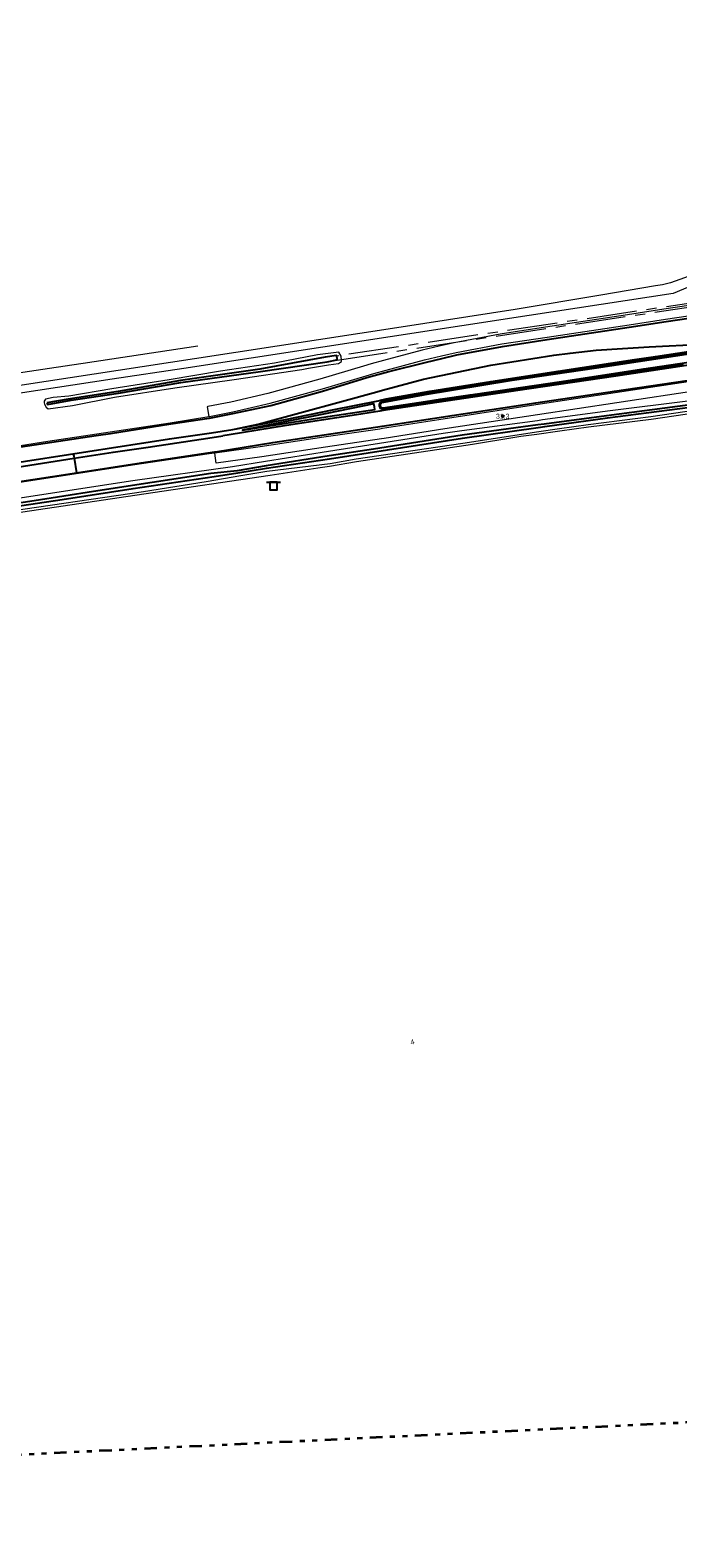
# Model space of a CAD drawing. Header units: metres. Extents: x 169249 to 194689, y 406250 to 412203.
# Tile 119 of 256: x 175822 to 175951, y 406256 to 406557. Entities that reach past the tile are written whole.
import ezdxf
from ezdxf.enums import TextEntityAlignment as Align

# ---------------------------------------------------------------- set-up
doc = ezdxf.new("R2010")
doc.units = ezdxf.units.M
doc.linetypes.add('BGT_NLCS_N264$0$AL-TEKENBLADGRENS', pattern=[11.5, 2.5, -1.5, 1, -1.5, 1, -1.5, 2.5])
doc.linetypes.add('BGT_NLCS_N264$0$AM-AS', pattern=[16, 10, -2, 2, -2])
doc.layers.get('0').update_dxf_attribs({"linetype": 'CONTINUOUS'})
for name, color, linetype, lineweight in [('BGT_NLCS_N264$0$B-WE-AM-AS_KUNSTWERK_DUIKER-GV', 252, 'BGT_NLCS_N264$0$AM-AS', 18), ('BGT_NLCS_N264$0$B-WE-IE-TERREINAFSCHEIDING_KUNSTMATIG_HEKWERK-G', 252, 'BGT_NLCS_N264$0$IE-TERREINAFSCHEIDING-KUNSTMATIG', 18), ('BGT_NLCS_N264$0$B-WE-OG-TOPOGRAFIE_WATER-GV', 252, 'CONTINUOUS', 18), ('BGT_NLCS_N264$0$B-WE-OG-TOPOGRAFIE_WEG_BERM-GV', 252, 'CONTINUOUS', 18), ('BGT_NLCS_N264$0$B-WE-OG-TOPOGRAFIE_WEG_VERHARD-G', 252, 'CONTINUOUS', 18), ('BGT_NLCS_N264$0$B-WE-VW-VERKEERSTEKEN_BORD-S', 252, 'CONTINUOUS', 25), ('BGT_NLCS_N264$0$X-XX-AL-TEKENBLADGRENS-G', 252, 'BGT_NLCS_N264$0$AL-TEKENBLADGRENS', 35), ('X-XX-AL-REFERENTIE-G', 7, 'CONTINUOUS', 18)]:
    doc.layers.add(name, color=color, linetype=linetype, lineweight=lineweight)
for name, color, linetype in [('BGT_NLCS_N264$0$B-WE-IE-MEUBILAIR_WEGMEUBILAIR-G', 252, 'CONTINUOUS'), ('BGT_NLCS_N264$0$B-WE-IE-MEUBILAIR_WEGMEUBILAIR-S', 252, 'CONTINUOUS'), ('BGT_NLCS_N264$0$B-WE-OG-TOPOGRAFIE_WATER_SLOOT-GV', 252, 'CONTINUOUS'), ('BGT_NLCS_N264$0$B-WE-OG-TOPOGRAFIE_WEG_VERKEERSEILAND-GV', 252, 'CONTINUOUS'), ('BGT_NLCS_N264$0$B-WE-VW-MARKERING-G', 252, 'CONTINUOUS'), ('BGT_NLCS_N264$0$Label_Nummeraanduidingreeks', 252, 'CONTINUOUS'), ('BGT_NLCS_N264$0$Label_Puntobject', 252, 'CONTINUOUS')]:
    doc.layers.add(name, color=color, linetype=linetype)
doc.styles.add('BGT_NLCS_N264$0$STANDARD', font='txt')
doc.linetypes.add('BGT_NLCS_N264$0$IE-TERREINAFSCHEIDING-KUNSTMATIG', pattern='A,4,[82,NLCS.SHX,S=0.75,R=90,X=0,Y=0],4,-2', length=10)

# ---------------------------------------------------------------- blocks, each defined once
blk = doc.blocks.new('BGT_NLCS_N264$0$SVW-VERKEERSTEKEN_BORD_ANWB-SO')
blk.add_line((-1.375, 0), (1.375, 0))
at = {"flags": 128}
blk.add_lwpolyline([(-0.75, 0), (-0.75, -1.5), (0.75, -1.5), (0.75, 0)], close=True, dxfattribs=at)
blk = doc.blocks.new('BGT_NLCS_N264$0$SIE-WEG_PAAL_ALGEMEEN_TYPE_02-SO')
at = {"ltscale": 0.5}
h = blk.add_hatch(color=256, dxfattribs=at)
h.paths.add_polyline_path([(0, 0), (0.1875, 0, 0.41421356), (0, 0.1875)])
h.paths.add_polyline_path([(0, -0.1875), (0, 0), (-0.1875, 0, 0.41421356)])
for p, q in [((-0.1875, 0), (0.1875, 0)), ((0, -0.1875), (0, 0.1875))]:
    blk.add_line(p, q, dxfattribs=at)
blk.add_circle((0, 0), 0.1875, dxfattribs=at)
blk = doc.blocks.new('BGT_NLCS_N264')
at = {"layer": 'BGT_NLCS_N264$0$B-WE-AM-AS_KUNSTWERK_DUIKER-GV'}
blk.add_polyline3d([(175883.57, 406491.11, 20.7), (175974.96, 406504.88, 20.46), (176042.68, 406515.08, 20.28), (176042.59, 406515.68, 20.28), (175974.86, 406505.56, 20.45), (175883.46, 406491.9, 20.67), (175883.57, 406491.11, 20.7)], dxfattribs=at)
at = {"layer": 'BGT_NLCS_N264$0$B-WE-IE-MEUBILAIR_WEGMEUBILAIR-G'}
for p, q in [((175831.08, 406471.53, 21.54), (175831.57, 406468.63, 21.48)), ((175831.57, 406468.63, 21.48), (175831.61, 406468.43, 21.48))]:
    blk.add_line(p, q, dxfattribs=at)
blk.add_polyline3d([(175830.93, 406472.4, 21.56), (175831.01, 406471.95, 21.55), (175831.08, 406471.53, 21.54)], dxfattribs=at)
at = {"layer": 'BGT_NLCS_N264$0$B-WE-IE-TERREINAFSCHEIDING_KUNSTMATIG_HEKWERK-G'}
blk.add_polyline3d([(175991.01, 406509.98, 21.72), (175985.11, 406509.36, 21.7), (175982.21, 406509.18, 21.7), (175979.25, 406509.2, 21.69), (175976.22, 406509.32, 21.69), (175973.22, 406509.63, 21.69), (175970.23, 406509.83, 21.69), (175967.24, 406509.83, 21.68), (175964.38, 406509.43, 21.68), (175961.51, 406508.64, 21.68), (175958.61, 406507.68, 21.68), (175955.84, 406506.62, 21.67), (175950.47, 406504.4, 21.67), (175921.76, 406500, 21.59), (175852.94, 406489.45, 21.4), (175838.71, 406487.29, 21.4), (175782.42, 406478.75, 21.36)], dxfattribs=at)
at = {"layer": 'BGT_NLCS_N264$0$B-WE-OG-TOPOGRAFIE_WATER-GV'}
for points in [[(175825.93, 406481.4, 21.23), (175830.79, 406482.06, 21.17), (175839.11, 406483.7, 21.16), (175851.16, 406485.59, 21.25), (175862.98, 406487.22, 21.36), (175876.48, 406489.21, 21.39), (175877.79, 406489.48, 21.34), (175881.81, 406490.12, 21.37), (175883.8, 406490.44, 21.43), (175884.39, 406490.84, 21.3), (175884.39, 406491.24, 21.3), (175884.34, 406491.65, 21.3), (175884.29, 406491.91, 21.3), (175883.86, 406492.69, 21.3), (175879.59, 406492.15, 21.29), (175871, 406490.45, 21.25), (175860.28, 406488.86, 21.21), (175850.07, 406487.19, 21.11), (175838.62, 406485.35, 21.16), (175830.03, 406483.87, 21.09), (175826.92, 406483.67, 21.15), (175825.37, 406483.32, 21.14), (175825.15, 406482.91, 21.17), (175825.15, 406482.56, 21.14), (175825.2, 406482.3, 21.18), (175825.5, 406481.71, 21.15), (175825.93, 406481.4, 21.23)], [(175977.83, 406486.34, 21.47), (175970.85, 406485.35, 21.44), (175953.4, 406482.89, 21.32), (175937.94, 406480.98, 21.36), (175924.47, 406479.16, 21.39), (175923.42, 406478.99, 21.41), (175908.38, 406476.97, 21.44), (175904.66, 406476.47, 21.44), (175881.8, 406472.89, 21.45), (175869.21, 406470.9, 21.36), (175862.66, 406469.84, 21.33), (175842.81, 406467.02, 21.38), (175815.48, 406462.86, 21.39)], [(175815.83, 406460.63, 21.37), (175844.95, 406464.91, 21.37), (175857.39, 406466.87, 21.29), (175864.3, 406468.1, 21.25), (175869.52, 406468.92, 21.29), (175882.11, 406470.49, 21.43), (175887.3, 406471.38, 21.39), (175908.58, 406474.55, 21.46), (175923.69, 406476.86, 21.42), (175927.83, 406477.45, 21.43), (175933.55, 406478.26, 21.41), (175946.06, 406479.84, 21.4), (175959.14, 406481.76, 21.37), (175974.01, 406483.48, 21.48), (175989.87, 406485.54, 21.47), (175991.67, 406485.62, 21.47), (176003.29, 406487.22, 21.34), (176008.88, 406487.75, 21.51), (176020.58, 406487.64, 21.52), (176029.16, 406487.05, 21.46), (176044.19, 406486.02, 21.59), (176049.24, 406485.81, 21.59), (176052.84, 406485.67, 21.61)]]:
    blk.add_polyline3d(points, dxfattribs=at)
at = {"layer": 'BGT_NLCS_N264$0$B-WE-OG-TOPOGRAFIE_WATER_SLOOT-GV'}
for points in [[(175825.66, 406482.6, 20.68), (175825.72, 406482.44, 20.66), (175825.82, 406482.23, 20.72), (175830.51, 406483.08, 20.61), (175839.95, 406484.52, 20.71), (175852.38, 406486.63, 20.67), (175868.23, 406488.83, 20.7), (175881.5, 406490.74, 20.68), (175883.48, 406491.14, 20.68), (175883.49, 406491.51, 20.68), (175883.42, 406492.01, 20.68), (175881.13, 406491.65, 20.68), (175868.1, 406489.26, 20.65), (175852.32, 406487.03, 20.67), (175839.89, 406484.82, 20.73), (175829.91, 406483.29, 20.6), (175825.66, 406482.6, 20.68)], [(175923.52, 406478.18, 20.65), (175908.45, 406476.12, 20.46), (175890.76, 406473.36, 20.46), (175881.91, 406472.01, 20.46), (175869.35, 406470.01, 20.66), (175863.62, 406469.03, 20.78), (175858.35, 406468.46, 20.64), (175846.68, 406466.67, 20.64), (175834.98, 406464.89, 20.64), (175823.1, 406463.06, 20.64), (175808.18, 406460.79, 20.64)], [(175812.1, 406460.87, 20.64), (175828.73, 406463.33, 20.64), (175842.87, 406465.48, 20.64), (175858.98, 406467.87, 20.64), (175863.72, 406468.62, 20.75), (175869.42, 406469.57, 20.68), (175881.98, 406471.43, 20.46), (175893.54, 406473.23, 20.46), (175908.5, 406475.51, 20.46), (175923.59, 406477.66, 20.65), (175924.89, 406477.85, 20.61), (175937.38, 406479.57, 20.63), (175953.86, 406481.71, 20.66)], [(175953.86, 406482.19, 20.65), (175937.23, 406479.99, 20.62), (175924.81, 406478.35, 20.62), (175923.52, 406478.18, 20.65)]]:
    blk.add_polyline3d(points, dxfattribs=at)
at = {"layer": 'BGT_NLCS_N264$0$B-WE-OG-TOPOGRAFIE_WEG_BERM-GV'}
for points in [[(175857.95, 406479.84, 21.58), (175858.09, 406479.86, 21.58), (175862.73, 406480.77, 21.59), (175870.17, 406482.49, 21.58), (175880.61, 406485.39, 21.57), (175889.31, 406487.94, 21.57), (175890.86, 406488.4, 21.56), (175893.31, 406489.11, 21.55), (175900.93, 406491.12, 21.54), (175904.29, 406491.92, 21.54), (175907.22, 406492.59, 21.56), (175916.33, 406494.32, 21.55), (175925.37, 406495.66, 21.55), (175941.71, 406498.14, 21.57), (175948.96, 406499.26, 21.57), (175963.85, 406501.47, 21.57)], [(175974.92, 406505.14, 21.55), (175974.92, 406505.14, 21.55), (175963.55, 406503.44, 21.57), (175948.66, 406501.23, 21.57), (175941.41, 406500.12, 21.57), (175925.07, 406497.64, 21.55), (175916, 406496.29, 21.55), (175906.81, 406494.55, 21.56), (175903.83, 406493.86, 21.54), (175900.45, 406493.06, 21.54), (175892.77, 406491.04, 21.55), (175890.3, 406490.32, 21.56), (175888.75, 406489.86, 21.57), (175880.07, 406487.32, 21.57), (175869.67, 406484.42, 21.58), (175862.31, 406482.73, 21.59)], [(175955.64, 406487.1, 21.63), (175938.95, 406484.56, 21.62), (175923.15, 406482.17, 21.62), (175904.66, 406479.33, 21.53), (175892.58, 406477.44, 21.5), (175892.05, 406477.35, 21.5), (175880.88, 406475.73, 21.5), (175868.2, 406473.8, 21.5), (175859.13, 406472.56, 21.48)], [(175815.9, 406460.14, 21.37), (175845.02, 406464.42, 21.37), (175870.2, 406468.13, 21.46), (175879.65, 406469.64, 21.46), (175882, 406469.97, 21.43), (175887.38, 406470.89, 21.39), (175910.5, 406474.33, 21.47), (175918.92, 406475.73, 21.41), (175920.13, 406475.93, 21.42), (175923.35, 406476.31, 21.42), (175927.9, 406476.96, 21.43), (175933.62, 406477.77, 21.41), (175946.12, 406479.34, 21.4), (175959.2, 406481.26, 21.37)], [(175977.56, 406488.2, 21.63), (175977.55, 406488.2, 21.63), (175972.96, 406487.58, 21.63), (175955.93, 406485.12, 21.63), (175939.25, 406482.58, 21.62), (175923.46, 406480.2, 21.62), (175904.97, 406477.36, 21.53), (175892.9, 406475.46, 21.5), (175892.35, 406475.37, 21.5), (175881.18, 406473.75, 21.5), (175868.49, 406471.82, 21.5), (175859.4, 406470.58, 21.48), (175859.13, 406472.56, 21.48)], [(175862.31, 406482.73, 21.59), (175857.73, 406481.83, 21.58), (175857.62, 406481.81, 21.58), (175857.95, 406479.84, 21.58)], [(175715.87, 406461.55, 21.24), (175717.55, 406461.69, 21.26), (175725.97, 406462.86, 21.29), (175742.38, 406465.36, 21.31), (175754.79, 406467.32, 21.31), (175759.5, 406468.01, 21.32), (175763.89, 406468.12, 21.36), (175767.39, 406467.72, 21.41), (175769.88, 406467.16, 21.44), (175771.89, 406466.94, 21.46), (175772.78, 406467.06, 21.46), (175787.63, 406469.1, 21.48), (175799.55, 406470.97, 21.51), (175817.05, 406473.63, 21.52), (175818.03, 406473.78, 21.52), (175820.38, 406474.09, 21.54), (175820.42, 406474.1, 21.54), (175825.87, 406474.92, 21.55), (175838.31, 406476.78, 21.56), (175850.27, 406478.6, 21.57), (175857.95, 406479.84, 21.58)], [(175859.13, 406472.56, 21.48), (175857.98, 406472.4, 21.48), (175842.76, 406470.16, 21.49), (175818.15, 406466.35, 21.46), (175816.65, 406466.11, 21.46), (175791.4, 406462.33, 21.43), (175760.36, 406457.67, 21.41), (175740.07, 406454.5, 21.39), (175719.36, 406451.44, 21.37), (175708.63, 406449.85, 21.36), (175704.22, 406449.19, 21.37)]]:
    blk.add_polyline3d(points, dxfattribs=at)
at = {"layer": 'BGT_NLCS_N264$0$B-WE-OG-TOPOGRAFIE_WEG_VERHARD-G'}
for points in [[(175955.37, 406508.4, 21.59), (175949.98, 406506.52, 21.59), (175948.36, 406506.11, 21.57), (175946.98, 406505.87, 21.58), (175936.1, 406504.04, 21.6), (175919.01, 406501.16, 21.58), (175896.26, 406497.69, 21.36), (175855.07, 406491.37, 21.43), (175815.05, 406485.2, 21.37)], [(175817.75, 406488.19, 21.39), (175830.63, 406490.13, 21.4), (175832.88, 406490.47, 21.41), (175855.77, 406493.93, 21.43)]]:
    blk.add_polyline3d(points, dxfattribs=at)
at = {"layer": 'BGT_NLCS_N264$0$B-WE-OG-TOPOGRAFIE_WEG_VERKEERSEILAND-GV'}
for points in [[(175892.15, 406481.46, 21.69), (175892.42, 406481.39, 21.68), (175892.74, 406481.42, 21.69), (175905.05, 406483.25, 21.72), (175921.91, 406485.72, 21.72), (175938.74, 406488.24, 21.72), (175952.58, 406490.3, 21.74)], [(175953.99, 406492.54, 21.73), (175935.21, 406489.73, 21.7), (175918.41, 406487.2, 21.71), (175904.93, 406485.05, 21.69), (175900.61, 406484.34, 21.68), (175895.68, 406483.46, 21.67), (175893.7, 406483.1, 21.65), (175892.54, 406482.86, 21.66), (175892.26, 406482.77, 21.67), (175892.01, 406482.56, 21.66), (175891.89, 406482.3, 21.67), (175891.88, 406481.93, 21.67), (175892.01, 406481.64, 21.7), (175892.15, 406481.46, 21.69)], [(175954.01, 406492.33, 21.88), (175935.24, 406489.51, 21.86), (175918.41, 406487, 21.87), (175900.64, 406484.09, 21.86), (175892.77, 406482.66, 21.83), (175892.59, 406482.62, 21.83), (175892.38, 406482.58, 21.84), (175892.2, 406482.39, 21.82), (175892.1, 406482.22, 21.84), (175892.07, 406481.99, 21.83), (175892.15, 406481.83, 21.83), (175892.3, 406481.66, 21.81), (175892.44, 406481.61, 21.82), (175892.67, 406481.61, 21.8), (175901.11, 406482.84, 21.84), (175904.06, 406483.3, 21.84), (175910.01, 406484.18, 21.85), (175911.03, 406484.33, 21.86), (175927.8, 406486.79, 21.86), (175944.63, 406489.34, 21.86), (175963.42, 406492.14, 21.87)]]:
    blk.add_polyline3d(points, dxfattribs=at)
at = {"layer": 'BGT_NLCS_N264$0$B-WE-VW-MARKERING-G', "linetype": 'Continuous'}
for points in [[(175820.48, 406473.81, 21.55), (175835.46, 406476.03, 21.57), (175838.36, 406476.49, 21.58), (175850.34, 406478.4, 21.59), (175858, 406479.52, 21.59), (175858.1, 406479.54, 21.59), (175862.73, 406480.43, 21.61), (175870.29, 406482.04, 21.59), (175880.61, 406484.93, 21.58), (175889.44, 406487.62, 21.58), (175890.92, 406488.02, 21.58), (175893.84, 406488.79, 21.57), (175901.32, 406490.71, 21.56), (175904.4, 406491.43, 21.56), (175907.34, 406492.11, 21.57), (175916.5, 406493.82, 21.57), (175925.39, 406495.2, 21.57), (175941.73, 406497.65, 21.58), (175949.12, 406498.76, 21.58), (175963.97, 406501, 21.6)], [(175831.57, 406468.63, 21.48), (175844.45, 406470.6, 21.53), (175859.09, 406472.79, 21.55), (175859.3, 406472.83, 21.55), (175870.72, 406474.64, 21.58), (175892.5, 406477.95, 21.6), (175906.47, 406480.07, 21.62), (175923.11, 406482.57, 21.62), (175938.79, 406484.91, 21.63), (175955.52, 406487.39, 21.64)], [(175399.1, 406413.74, 21.24), (175411.27, 406414, 21.21), (175421.39, 406414.37, 21.2), (175435.4, 406415, 21.22), (175447.51, 406415.7, 21.25), (175459.47, 406416.51, 21.28), (175471.49, 406417.43, 21.33), (175483.66, 406418.46, 21.36), (175507.7, 406420.88, 21.38), (175520.1, 406422.28, 21.39), (175521.23, 406422.42, 21.38), (175521.52, 406422.46, 21.38), (175543.85, 406425.32, 21.21), (175561.62, 406427.88, 21.23), (175620.3, 406436.73, 21.32), (175681.14, 406445.84, 21.41), (175702.52, 406449.07, 21.37), (175719.33, 406451.59, 21.39), (175785.7, 406461.7, 21.48), (175800.53, 406463.9, 21.49), (175818.11, 406466.57, 21.42), (175831.57, 406468.63, 21.48)]]:
    blk.add_polyline3d(points, dxfattribs=at)
at = {"layer": 'BGT_NLCS_N264$0$B-WE-VW-MARKERING-G'}
for points in [[(175991.59, 406495.75, 21.72), (175987.28, 406495.1, 21.71), (175969.62, 406492.48, 21.73), (175953.12, 406490.01, 21.73), (175939.06, 406487.9, 21.71), (175921.79, 406485.34, 21.71), (175905.18, 406482.91, 21.71), (175892.68, 406481.04, 21.68), (175892.04, 406480.94, 21.68), (175886.51, 406480.08, 21.66), (175873.42, 406478.07, 21.66), (175862, 406476.19, 21.65), (175860.73, 406476.02, 21.64)], [(175862.72, 406477.26, 21.66), (175867.78, 406478.35, 21.66), (175884.36, 406482.82, 21.65), (175891.43, 406484.79, 21.66), (175892.55, 406485.1, 21.66), (175900.73, 406487.32, 21.65), (175914.14, 406490.1, 21.66), (175926.72, 406492.07, 21.65), (175929.94, 406492.5, 21.65), (175935.11, 406493.08, 21.66), (175940.36, 406493.4, 21.67), (175945.68, 406493.71, 21.69), (175956.43, 406494.3, 21.74), (175968.16, 406495.01, 21.76)], [(175862.72, 406477.26, 21.66), (175873.25, 406479.23, 21.67), (175882.6, 406481.17, 21.67), (175891.71, 406483, 21.71), (175892.14, 406483.09, 21.71), (175893.27, 406483.34, 21.7), (175902, 406484.88, 21.73), (175914.15, 406486.86, 21.73), (175927.54, 406488.88, 21.72), (175942.8, 406491.18, 21.74), (175946.94, 406491.82, 21.74), (175956.58, 406493.26, 21.77), (175968.16, 406495.01, 21.76)], [(175819.71, 406469.78, 21.59), (175831.08, 406471.53, 21.6)], [(175817.54, 406470.37, 21.56), (175850.12, 406475.37, 21.62), (175858.47, 406476.62, 21.64), (175862.72, 406477.26, 21.66)], [(175872.45, 406478.63, 21.69), (175864.66, 406477.1, 21.67), (175881.65, 406479.85, 21.68), (175891.04, 406481.25, 21.69), (175890.93, 406481.76, 21.7), (175890.8, 406482.38, 21.71), (175881.49, 406480.48, 21.68), (175872.45, 406478.63, 21.69)], [(175831.08, 406471.53, 21.6), (175838.87, 406472.72, 21.6), (175845.85, 406473.74, 21.62), (175858.62, 406475.69, 21.64), (175860.73, 406476.02, 21.64)]]:
    blk.add_polyline3d(points, dxfattribs=at)
at = {"layer": 'BGT_NLCS_N264$0$X-XX-AL-TEKENBLADGRENS-G'}
blk.add_polyline3d([(175476.52, 406256.32, 0), (176494.22, 406305.5, 0), (177082.08, 406540.73, 0), (177580.1, 406718.53, 0), (177789.98, 406830.42, 0), (177908.32, 406944.94, 0), (178194.36, 407398.64, 0), (178251.24, 407448.21, 0), (178768, 407708.75, 0), (179155.46, 407904.09, 0), (179191.45, 407837.79, 0), (179277.47, 407554.43, 0), (179577.55, 407666.44, 0), (179552.65, 407795.82, 0), (179459.62, 408045.11, 0)], dxfattribs=at)
at = {"layer": 'BGT_NLCS_N264$0$B-WE-IE-MEUBILAIR_WEGMEUBILAIR-S', "color": 7}
blk.add_blockref('BGT_NLCS_N264$0$SIE-WEG_PAAL_ALGEMEEN_TYPE_02-SO', (175916.52, 406479.9, 21.48), dxfattribs=at)
at = {"layer": 'BGT_NLCS_N264$0$B-WE-VW-VERKEERSTEKEN_BORD-S', "color": 7}
blk.add_blockref('BGT_NLCS_N264$0$SVW-VERKEERSTEKEN_BORD_ANWB-SO', (175870.84, 406466.74, 21.44), dxfattribs=at)
at = {"layer": 'BGT_NLCS_N264$0$Label_Nummeraanduidingreeks', "color": 7, "lineweight": 18, "style": 'BGT_NLCS_N264$0$STANDARD'}
blk.add_text('4', height=1, rotation=13.9, dxfattribs=at).set_placement((175898.5, 406355.17), align=Align.MIDDLE)
at = {"layer": 'BGT_NLCS_N264$0$Label_Puntobject', "lineweight": 18, "style": 'BGT_NLCS_N264$0$STANDARD'}
blk.add_text('31.3', height=1, dxfattribs=at).set_placement((175916.52, 406479.9, 21.48), align=Align.MIDDLE)

msp = doc.modelspace()

# ---------------------------------------------------------------- block references
at = {"layer": 'X-XX-AL-REFERENTIE-G'}
msp.add_blockref('BGT_NLCS_N264', (0, 0), dxfattribs=at)

doc.saveas('drawing.dxf')
